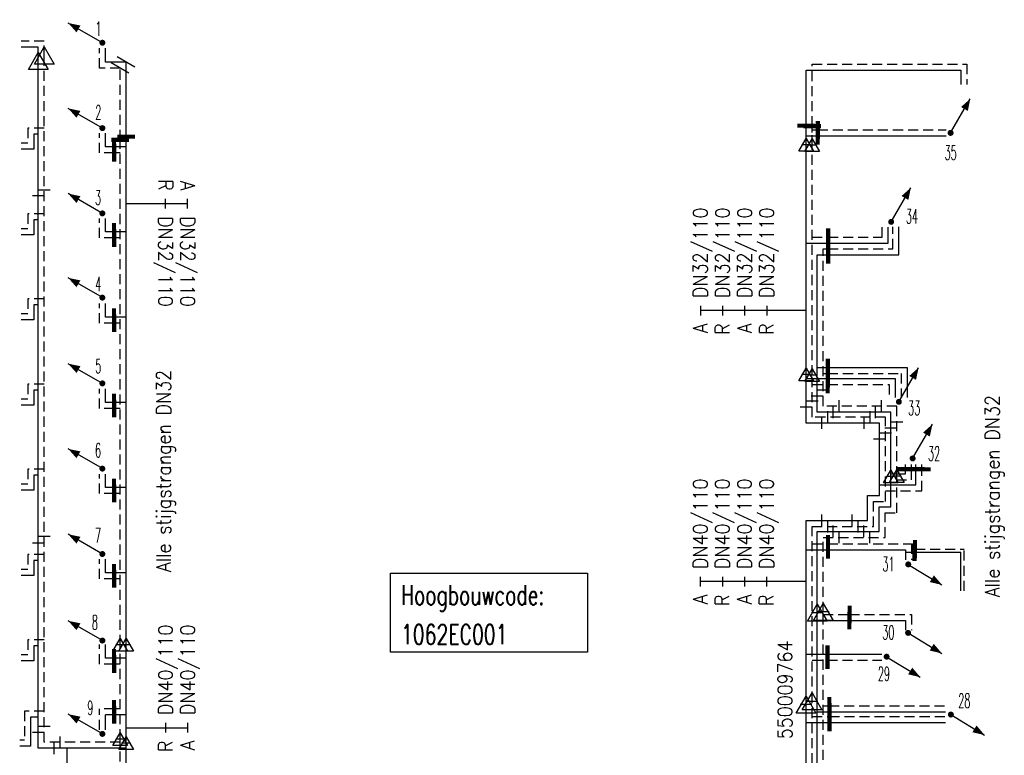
# Model space of a CAD drawing. Header units: millimetres. Extents: x 0 to 118212815, y 0 to 488348790.
# Tile 84 of 143: x 117695595 to 117757986, y 484887964 to 484934581. Entities that reach past the tile are written whole.
import ezdxf
from ezdxf.enums import TextEntityAlignment as Align

# ---------------------------------------------------------------- set-up
doc = ezdxf.new("R2010")
doc.units = ezdxf.units.MM
doc.header["$LTSCALE"] = 200
doc.linetypes.add('HIDDEN2', pattern=[4.7625, 3.175, -1.5875])
for name, color, linetype in [('WW-C-AFSLUITER', 7, 'Continuous'), ('WW-C-hoogbouw', 7, 'Continuous'), ('WW-C-isolatieovergang', 7, 'Continuous'), ('WW-C-mof', 7, 'Continuous'), ('WW-C-stijgstrang', 7, 'Continuous'), ('WW-C-VERLOOP', 7, 'Continuous'), ('WW-I-diam', 7, 'Continuous'), ('WW-I-info', 7, 'Continuous'), ('WW-L-aanvoer', 3, 'Continuous'), ('WW-L-retour', 3, 'HIDDEN2')]:
    doc.layers.add(name, color=color, linetype=linetype)
doc.styles.add('DIN17', font='ROMANS.SHX', dxfattribs={"width": 0.9})

# ---------------------------------------------------------------- blocks, each defined once
blk = doc.blocks.new('LR-VERL')
at = {"color": 0, "linetype": 'ByBlock', "lineweight": -2}
blk.add_lwpolyline([(1.08, 0), (-1.08, -1.25), (-1.08, 1.25)], close=True, dxfattribs=at)
blk = doc.blocks.new('LR-mof')
at = {"color": 0, "linetype": 'ByBlock', "lineweight": -2}
blk.add_line((0, -0.75), (0, 0.75), dxfattribs=at)
blk = doc.blocks.new('LR-styg')
at = {"color": 0, "lineweight": -3}
blk.add_line((0, 0), (2.5, 4.33), dxfattribs=at)
at = {"color": 0, "lineweight": -3, "const_width": 0.375}
blk.add_lwpolyline([(-0.19, 0, 1), (0.19, 0, 1)], format="xyb", close=True, dxfattribs=at)
at = {"color": 0, "lineweight": -3}
blk.add_solid([(2.5, 4.33), (1.32, 3.28), (2.18, 2.78)], dxfattribs=at)
at = {"color": 7, "linetype": 'ByBlock', "lineweight": -2, "style": 'DIN17', "width": 0.5}
blk.add_attdef('*1', text='', height=1.8, dxfattribs=at).set_placement((0, -2.5), align=Align.MIDDLE)
blk = doc.blocks.new('LR-isoov')
at = {"color": 0, "linetype": 'ByBlock', "lineweight": -2}
blk.add_line((0.87, 1.5), (-0.87, -1.5), dxfattribs=at)
blk = doc.blocks.new('LR-hoogb')
at = {"color": 0, "linetype": 'ByBlock', "lineweight": -3}
blk.add_lwpolyline([(-12.5, 5), (12.5, 5), (12.5, -5), (-12.5, -5)], close=True, dxfattribs=at)
at = {"color": 7, "linetype": 'Continuous', "lineweight": -3, "style": 'DIN17', "width": 0.7}
blk.add_text('Hoogbouwcode:', height=2.5, dxfattribs=at).set_placement((-11.15, 1))
at = {"color": 0, "linetype": 'ByBlock', "lineweight": -3, "style": 'DIN17', "width": 0.7}
for tag, p in [('*1', (-11.15, -4)), ('*2', (-11.15, -9))]:
    blk.add_attdef(tag, p, '', height=2.5, dxfattribs=at)
blk = doc.blocks.new('LR-DIAO2')
at = {"color": 0, "lineweight": -3}
blk.add_line((0, 0), (0, -5), dxfattribs=at)
at = {"color": 0, "linetype": 'Continuous', "lineweight": -3}
blk.add_line((0, -5), (0, -7.8), dxfattribs=at)
at = {"color": 0, "lineweight": -3}
for points in [[(0.61, -5), (0, -5), (-0.61, -5)], [(0.61, -7.8), (0, -7.8), (-0.61, -7.8)]]:
    blk.add_lwpolyline(points, dxfattribs=at)
at = {"color": 1, "lineweight": -3, "style": 'DIN17', "width": 0.9}
for tag, p in [('*1', (-1.61, -5)), ('*2', (-1.61, -7.78))]:
    blk.add_attdef(tag, text='', height=1.8, dxfattribs=at).set_placement(p, align=Align.MIDDLE_RIGHT)
for tag, p in [('*11', (1.61, -5)), ('*12', (1.61, -7.8))]:
    blk.add_attdef(tag, text='', height=1.8, dxfattribs=at).set_placement(p, align=Align.MIDDLE_LEFT)
blk = doc.blocks.new('LR-DIAB4')
at = {"color": 0, "linetype": 'Continuous', "lineweight": -3}
for p, q in [((0, 10.6), (0, 13.4)), ((0, 7.8), (0, 10.6)), ((0, 5), (0, 7.8))]:
    blk.add_line(p, q, dxfattribs=at)
at = {"color": 0, "lineweight": -3}
blk.add_line((0, 0), (0, 5), dxfattribs=at)
for points in [[(0.61, 13.4), (0, 13.4), (-0.61, 13.4)], [(0.61, 10.6), (0, 10.6), (-0.61, 10.6)], [(0.61, 7.8), (0, 7.8), (-0.61, 7.8)], [(0.61, 5), (0, 5), (-0.61, 5)]]:
    blk.add_lwpolyline(points, dxfattribs=at)
at = {"color": 1, "lineweight": -3, "style": 'DIN17', "width": 0.9}
for tag, p in [('*1', (-1.61, 13.4)), ('*2', (-1.61, 10.62)), ('*3', (-1.61, 7.82)), ('*4', (-1.61, 5.02))]:
    blk.add_attdef(tag, text='', height=1.8, dxfattribs=at).set_placement(p, align=Align.MIDDLE_RIGHT)
for tag, p in [('*11', (1.61, 13.4)), ('*12', (1.61, 10.6)), ('*13', (1.61, 7.8)), ('*14', (1.61, 5))]:
    blk.add_attdef(tag, text='', height=1.8, dxfattribs=at).set_placement(p, align=Align.MIDDLE_LEFT)
blk = doc.blocks.new('LR-DIAB2')
at = {"color": 0, "linetype": 'Continuous', "lineweight": -3}
blk.add_line((0, 5), (0, 7.8), dxfattribs=at)
at = {"color": 0, "lineweight": -3}
blk.add_line((0, 0), (0, 5), dxfattribs=at)
for points in [[(0.61, 7.8), (0, 7.8), (-0.61, 7.8)], [(0.61, 5), (0, 5), (-0.61, 5)]]:
    blk.add_lwpolyline(points, dxfattribs=at)
at = {"color": 1, "lineweight": -3, "style": 'DIN17', "width": 0.9}
for tag, p in [('*1', (-1.61, 7.8)), ('*2', (-1.61, 5.02))]:
    blk.add_attdef(tag, text='', height=1.8, dxfattribs=at).set_placement(p, align=Align.MIDDLE_RIGHT)
for tag, p in [('*11', (1.61, 7.8)), ('*12', (1.61, 5))]:
    blk.add_attdef(tag, text='', height=1.8, dxfattribs=at).set_placement(p, align=Align.MIDDLE_LEFT)
blk = doc.blocks.new('LR-AFS')
at = {"color": 0, "lineweight": -3, "const_width": 0.7}
blk.add_lwpolyline([(0, -1.5), (0, 1.5)], dxfattribs=at)
at = {"color": 7, "linetype": 'ByBlock', "lineweight": -2, "style": 'DIN17', "width": 0.9}
blk.add_attdef('*1', text='', height=2.5, dxfattribs=at).set_placement((0, 5), align=Align.MIDDLE)
at = {"color": 0, "linetype": 'ByBlock', "lineweight": -2, "style": 'DIN17', "width": 0.3, "flags": 1}
for tag, p in [('*2', (2.5, 1.5)), ('OCODE', (-7.5, -2.5)), ('NCODE', (-2.5, -2.5)), ('BC', (2.5, -2.5)), ('RK', (7.5, -2.5)), ('ST', (-7.5, -5)), ('VCODE', (-2.5, -5)), ('NIVO', (2.5, -5)), ('IMM', (7.5, -5)), ('FABR', (-7.5, -7.5)), ('TYPE', (-2.5, -7.5)), ('OPBOUW', (2.5, -7.5)), ('BEDIEN', (7.5, -7.5)), ('VERTR', (-7.5, -10)), ('OPBLEN', (-2.5, -10)), ('HULPST', (2.5, -10)), ('VERLSP', (7.5, -10)), ('DEKM', (-7.5, -12.5)), ('PDATUM', (-2.5, -12.5)), ('OPM', (2.5, -12.5)), ('BORD', (7.5, -12.5)), ('BORDL', (-7.5, -15)), ('BORDX', (-2.5, -15)), ('BORDY', (2.5, -15)), ('BORDZ', (7.5, -15))]:
    blk.add_attdef(tag, text='', height=1.8, dxfattribs=at).set_placement(p, align=Align.MIDDLE)
blk = doc.blocks.new('LR-hyp')
at = {"color": 7, "linetype": 'ByBlock', "lineweight": -3, "style": 'DIN17', "width": 0.9}
blk.add_attdef('*1', text='', height=1.8, dxfattribs=at).set_placement((0, 0), align=Align.MIDDLE)
at = {"color": 7, "linetype": 'ByBlock', "lineweight": -2, "style": 'DIN17', "width": 0.9, "flags": 1}
blk.add_attdef('*2', text='', height=1.8, dxfattribs=at).set_placement((0, -5), align=Align.MIDDLE)

msp = doc.modelspace()

# ---------------------------------------------------------------- linework, layer by layer
at = {"layer": 'WW-I-diam'}
msp.add_line((117698578, 484888408), (117698578, 484885908), dxfattribs=at)
at = {"layer": 'WW-L-aanvoer'}
for p, q in [((117696771, 484932843), (117695698, 484932843)), ((117696771, 484931967), (117696771, 484932843)), ((117701027, 484931897), (117701027, 484932769)), ((117696771, 484888408), (117696771, 484931967)), ((117702338, 484931897), (117701027, 484931897)), ((117702338, 484927164), (117702338, 484931897)), ((117745428, 484927865), (117745429, 484931385)), ((117745429, 484931385), (117755223, 484931385)), ((117755223, 484931385), (117755223, 484930465)), ((117696771, 484927322), (117696488, 484927322)), ((117696488, 484927322), (117696488, 484926373)), ((117701033, 484926532), (117701033, 484927390)), ((117745428, 484927299), (117745428, 484927865)), ((117745429, 484926649), (117745428, 484927299)), ((117702338, 484894969), (117702338, 484927164)), ((117745429, 484927218), (117746161, 484927218)), ((117745429, 484912093), (117745429, 484926649)), ((117746161, 484927218), (117754309, 484927218)), ((117696488, 484926373), (117695680, 484926373)), ((117701574, 484926532), (117701033, 484926532)), ((117702338, 484926532), (117701574, 484926532)), ((117696771, 484921903), (117696488, 484921903)), ((117696488, 484921903), (117696488, 484920954)), ((117701033, 484921129), (117701033, 484921988)), ((117701574, 484921129), (117701033, 484921129)), ((117702338, 484921129), (117701574, 484921129)), ((117750617, 484920417), (117750617, 484921434)), ((117751307, 484919677), (117751307, 484921444)), ((117696488, 484920954), (117695680, 484920954)), ((117745429, 484920417), (117746808, 484920417)), ((117746808, 484920417), (117750617, 484920417)), ((117746132, 484909713), (117746132, 484919677)), ((117746132, 484919677), (117746820, 484919677)), ((117746820, 484919677), (117751307, 484919677)), ((117696771, 484916520), (117696488, 484916520)), ((117696488, 484916520), (117696488, 484915571)), ((117701033, 484915729), (117701033, 484916588)), ((117696488, 484915571), (117695680, 484915571)), ((117701574, 484915729), (117701033, 484915729)), ((117702338, 484915729), (117701574, 484915729)), ((117746132, 484912537), (117746804, 484912537)), ((117746804, 484912537), (117751825, 484912537)), ((117751825, 484912537), (117751825, 484910646)), ((117745429, 484909019), (117745429, 484912093)), ((117745429, 484911842), (117746800, 484911842)), ((117746800, 484911842), (117751061, 484911842)), ((117751061, 484911842), (117751061, 484910647)), ((117696771, 484911109), (117696488, 484911109)), ((117696488, 484911109), (117696488, 484910160)), ((117701033, 484910329), (117701033, 484911188)), ((117696488, 484910160), (117695680, 484910160)), ((117701574, 484910329), (117701033, 484910329)), ((117702338, 484910329), (117701574, 484910329)), ((117750797, 484909713), (117746132, 484909713)), ((117750797, 484905629), (117750797, 484909713)), ((117750075, 484909019), (117745429, 484909019)), ((117750075, 484904435), (117750075, 484909019)), ((117751723, 484906097), (117751723, 484906392)), ((117751723, 484905801), (117751723, 484906097)), ((117752383, 484906093), (117752383, 484906392)), ((117752383, 484905107), (117752383, 484906093)), ((117696771, 484905708), (117696488, 484905708)), ((117696488, 484905708), (117696488, 484904759)), ((117701033, 484904929), (117701033, 484905788)), ((117750778, 484905801), (117751723, 484905801)), ((117750797, 484903719), (117750797, 484905629)), ((117701574, 484904929), (117701033, 484904929)), ((117702338, 484904929), (117701574, 484904929)), ((117750075, 484905107), (117752383, 484905107)), ((117696488, 484904759), (117695680, 484904759)), ((117749325, 484902844), (117749325, 484904435)), ((117749325, 484904435), (117750075, 484904435)), ((117750053, 484902157), (117750053, 484903719)), ((117750053, 484903719), (117750797, 484903719)), ((117745421, 484891175), (117745421, 484902844)), ((117745421, 484902844), (117749325, 484902844)), ((117746135, 484896997), (117746135, 484902157)), ((117746135, 484902157), (117750053, 484902157)), ((117745421, 484900981), (117746812, 484900981)), ((117746812, 484900981), (117751715, 484900981)), ((117751715, 484900981), (117751715, 484900358)), ((117751715, 484900837), (117752295, 484900837)), ((117752295, 484900837), (117755239, 484900837)), ((117755239, 484898394), (117755239, 484900837)), ((117696771, 484900314), (117696488, 484900314)), ((117696488, 484900314), (117696488, 484899365)), ((117701033, 484899529), (117701033, 484900388)), ((117696488, 484899365), (117695680, 484899365)), ((117701574, 484899529), (117701033, 484899529)), ((117702338, 484899529), (117701574, 484899529)), ((117746135, 484869198), (117746135, 484896997)), ((117746135, 484896509), (117748170, 484896509)), ((117748170, 484896509), (117751715, 484896509)), ((117751715, 484896509), (117751715, 484895886)), ((117696771, 484894909), (117696488, 484894909)), ((117696488, 484894909), (117696488, 484893960)), ((117701033, 484894129), (117701033, 484894988)), ((117702338, 484888738), (117702338, 484894969)), ((117745421, 484894377), (117746778, 484894377)), ((117746778, 484894377), (117750226, 484894377)), ((117696488, 484893960), (117695680, 484893960)), ((117701574, 484894129), (117701033, 484894129)), ((117702338, 484894129), (117701574, 484894129)), ((117745421, 484874279), (117745421, 484891175)), ((117701033, 484889583), (117701033, 484890529)), ((117701583, 484890529), (117701033, 484890529)), ((117702338, 484890529), (117701583, 484890529)), ((117746135, 484890723), (117746906, 484890723)), ((117746906, 484890723), (117754250, 484890723)), ((117696771, 484890385), (117696289, 484890385)), ((117696289, 484890385), (117696289, 484888542)), ((117745421, 484890038), (117746910, 484890038)), ((117746910, 484890038), (117754250, 484890038)), ((117702338, 484879562), (117702338, 484888738)), ((117696289, 484888542), (117695595, 484888542)), ((117702338, 484888408), (117696771, 484888408))]:
    msp.add_line(p, q, dxfattribs=at)
at = {"layer": 'WW-L-retour'}
for p, q in [((117697151, 484933223), (117695698, 484933223)), ((117697151, 484932311), (117697151, 484933223)), ((117697151, 484888788), (117697151, 484932311)), ((117700647, 484931517), (117700647, 484932769)), ((117745808, 484927836), (117745809, 484931765)), ((117745809, 484931765), (117755603, 484931765)), ((117755603, 484931765), (117755603, 484930465)), ((117701958, 484931517), (117700647, 484931517)), ((117701958, 484926969), (117701958, 484931517)), ((117697151, 484927702), (117696108, 484927702)), ((117696108, 484927702), (117696108, 484926753)), ((117700653, 484926152), (117700653, 484927390)), ((117745808, 484927439), (117745808, 484927836)), ((117745809, 484926632), (117745808, 484927439)), ((117745809, 484927598), (117746169, 484927598)), ((117746169, 484927598), (117754309, 484927598)), ((117696108, 484926753), (117695680, 484926753)), ((117701958, 484894963), (117701958, 484926969)), ((117701583, 484926152), (117700653, 484926152)), ((117701958, 484926152), (117701583, 484926152)), ((117745809, 484912053), (117745809, 484926632)), ((117697151, 484922283), (117696108, 484922283)), ((117696108, 484922283), (117696108, 484921334)), ((117700653, 484920749), (117700653, 484921988)), ((117696108, 484921334), (117695680, 484921334)), ((117750237, 484920797), (117750237, 484921434)), ((117750927, 484920057), (117750927, 484921444)), ((117701583, 484920749), (117700653, 484920749)), ((117701958, 484920749), (117701583, 484920749)), ((117745809, 484920797), (117746820, 484920797)), ((117746820, 484920797), (117750237, 484920797)), ((117746512, 484910093), (117746512, 484920057)), ((117746512, 484920057), (117746814, 484920057)), ((117746814, 484920057), (117750927, 484920057)), ((117697151, 484916900), (117696108, 484916900)), ((117696108, 484916900), (117696108, 484915951)), ((117700653, 484915349), (117700653, 484916588)), ((117696108, 484915951), (117695680, 484915951)), ((117701583, 484915349), (117700653, 484915349)), ((117701958, 484915349), (117701583, 484915349)), ((117745809, 484909399), (117745809, 484912053)), ((117746512, 484912157), (117746811, 484912157)), ((117746811, 484912157), (117751445, 484912157)), ((117751445, 484912157), (117751445, 484910646)), ((117697151, 484911489), (117696108, 484911489)), ((117696108, 484911489), (117696108, 484910540)), ((117700653, 484909949), (117700653, 484911188)), ((117745809, 484911462), (117746792, 484911462)), ((117746792, 484911462), (117750681, 484911462)), ((117750681, 484911462), (117750681, 484910647)), ((117696108, 484910540), (117695680, 484910540)), ((117701583, 484909949), (117700653, 484909949)), ((117701958, 484909949), (117701583, 484909949)), ((117751177, 484910093), (117746512, 484910093)), ((117751177, 484905651), (117751177, 484910093)), ((117750455, 484909399), (117745809, 484909399)), ((117750455, 484904055), (117750455, 484909399)), ((117697151, 484906088), (117696108, 484906088)), ((117696108, 484906088), (117696108, 484905139)), ((117752103, 484906104), (117752103, 484906392)), ((117752103, 484905421), (117752103, 484906104)), ((117752763, 484906085), (117752763, 484906392)), ((117752763, 484904727), (117752763, 484906085)), ((117700653, 484904549), (117700653, 484905788)), ((117751177, 484903339), (117751177, 484905651)), ((117696108, 484905139), (117695680, 484905139)), ((117751158, 484905421), (117752103, 484905421)), ((117701583, 484904549), (117700653, 484904549)), ((117701958, 484904549), (117701583, 484904549)), ((117750455, 484904727), (117752763, 484904727)), ((117749705, 484902464), (117749705, 484904055)), ((117749705, 484904055), (117750455, 484904055)), ((117750433, 484901777), (117750433, 484903339)), ((117750433, 484903339), (117751177, 484903339)), ((117745801, 484891377), (117745801, 484902464)), ((117745801, 484902464), (117749705, 484902464)), ((117746515, 484897054), (117746515, 484901777)), ((117746515, 484901777), (117750433, 484901777)), ((117745801, 484901361), (117746808, 484901361)), ((117746808, 484901361), (117752095, 484901361)), ((117752095, 484901361), (117752095, 484900358)), ((117697151, 484900694), (117696108, 484900694)), ((117696108, 484900694), (117696108, 484899745)), ((117752095, 484901037), (117752328, 484901037)), ((117752328, 484901037), (117755439, 484901037)), ((117755439, 484898394), (117755439, 484901037)), ((117700653, 484899149), (117700653, 484900388)), ((117696108, 484899745), (117695680, 484899745)), ((117701583, 484899149), (117700653, 484899149)), ((117701958, 484899149), (117701583, 484899149)), ((117746515, 484869578), (117746515, 484897054)), ((117746515, 484896889), (117748181, 484896889)), ((117748181, 484896889), (117752095, 484896889)), ((117752095, 484896889), (117752095, 484895886)), ((117697151, 484895289), (117696108, 484895289)), ((117696108, 484895289), (117696108, 484894340)), ((117700653, 484893749), (117700653, 484894988)), ((117701958, 484888989), (117701958, 484894963)), ((117696108, 484894340), (117695680, 484894340)), ((117701583, 484893749), (117700653, 484893749)), ((117701958, 484893749), (117701583, 484893749)), ((117745801, 484893997), (117746785, 484893997)), ((117746785, 484893997), (117750226, 484893997)), ((117745801, 484874121), (117745801, 484891377)), ((117746515, 484891103), (117746894, 484891103)), ((117746894, 484891103), (117754250, 484891103)), ((117697151, 484890765), (117695909, 484890765)), ((117695909, 484890765), (117695909, 484888922)), ((117700653, 484889583), (117700653, 484890909)), ((117701574, 484890909), (117700653, 484890909)), ((117701958, 484890909), (117701574, 484890909)), ((117745801, 484890418), (117746906, 484890418)), ((117746906, 484890418), (117754250, 484890418)), ((117695909, 484888922), (117695595, 484888922)), ((117701958, 484888788), (117697151, 484888788)), ((117701958, 484879942), (117701958, 484888989))]:
    msp.add_line(p, q, dxfattribs=at)

# ---------------------------------------------------------------- block references
at = {"layer": 'WW-C-AFSLUITER', "linetype": 'Continuous'}
for p, xscale, yscale, zscale, rotation in [((117745428, 484927865), 375.0000000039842, 375.0000000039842, 375.0000000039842, 89.98530000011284), ((117745808, 484927836), 374.9999999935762, 374.9999999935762, 374.9999999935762, 89.9861000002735), ((117702338, 484927164), 375, 375, 375, 270), ((117701958, 484926969), 375, 375, 375, 90), ((117751723, 484906097), 375, 375, 375, 90), ((117752103, 484906104), 375, 375, 375, 90), ((117752383, 484906093), 375, 375, 375, 90), ((117752763, 484906085), 375, 375, 375, 90)]:
    msp.add_blockref('LR-AFS', p, dxfattribs=dict(at, xscale=xscale, yscale=yscale, zscale=zscale, rotation=rotation))
at = {"layer": 'WW-C-AFSLUITER', "linetype": 'Continuous', "xscale": 375, "yscale": 375, "zscale": 375}
for p in [(117746161, 484927218), (117746169, 484927598), (117701574, 484926532), (117701583, 484926152), (117701574, 484921129), (117701583, 484920749), (117746808, 484920417), (117746820, 484920797), (117746814, 484920057), (117746820, 484919677), (117701574, 484915729), (117701583, 484915349), (117746804, 484912537), (117746800, 484911842), (117746811, 484912157), (117746792, 484911462), (117701574, 484910329), (117701583, 484909949), (117701574, 484904929), (117701583, 484904549), (117746808, 484901361), (117752328, 484901037), (117746812, 484900981), (117752295, 484900837), (117701574, 484899529), (117701583, 484899149), (117748181, 484896889), (117748170, 484896509), (117746778, 484894377), (117701574, 484894129), (117701583, 484893749), (117746785, 484893997), (117746894, 484891103), (117701574, 484890909), (117701583, 484890529), (117746906, 484890723), (117746906, 484890418), (117746910, 484890038)]:
    msp.add_blockref('LR-AFS', p, dxfattribs=at)
at = {"layer": 'WW-C-hoogbouw', "linetype": 'Continuous'}
ref = msp.add_blockref('LR-hoogb', (117725332, 484897000), dxfattribs=dict(at, xscale=500.0000000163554, yscale=500.000000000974, zscale=500, rotation=359.9938531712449))
ref.add_attrib('*1', '1062EC001', (117719757, 484895000), dxfattribs={"layer": '0', "color": 7, "linetype": 'ByBlock', "lineweight": -3, "height": 1250, "rotation": 359.99385, "style": 'DIN17', "width": 0.7})
at = {"layer": 'WW-C-isolatieovergang', "linetype": 'Continuous', "xscale": 375, "yscale": 375, "zscale": 375, "rotation": 270}
for p in [(117701958, 484931517), (117702338, 484931897)]:
    msp.add_blockref('LR-isoov', p, dxfattribs=at)
at = {"layer": 'WW-C-mof', "linetype": 'Continuous'}
for p, xscale, yscale, zscale, rotation in [((117745429, 484926649), 375, 375, 375, 90), ((117697151, 484923768), 500, 500, 500, 90), ((117696771, 484923440), 500, 500, 500, 270), ((117697151, 484901824), 500, 500, 500, 90), ((117696771, 484901431), 500, 500, 500, 270)]:
    msp.add_blockref('LR-mof', p, dxfattribs=dict(at, xscale=xscale, yscale=yscale, zscale=zscale, rotation=rotation))
at = {"layer": 'WW-C-mof'}
for p, xscale, yscale, zscale, rotation in [((117745809, 484926632), 375, 375, 375, 90), ((117745429, 484912093), 375, 375, 375, 90), ((117745808, 484912053), 375, 375, 375, 90), ((117746512, 484911093), 500, 500, 500, 90), ((117746132, 484910713), 500, 500, 500, 90), ((117750177, 484910093), 500, 500, 500, 180), ((117745429, 484910019), 500, 500, 500, 90), ((117745809, 484910399), 500, 500, 500, 90), ((117749797, 484909713), 500, 500, 500, 180), ((117749075, 484909019), 500, 500, 500, 180), ((117749455, 484909399), 500, 500, 500, 180), ((117750797, 484908713), 500, 500, 500, 270), ((117751177, 484909093), 500, 500, 500, 270), ((117750075, 484908019), 500, 500, 500, 270), ((117750455, 484908399), 500, 500, 500, 270), ((117750797, 484905629), 375, 375, 375, 90), ((117751177, 484905651), 375, 375, 375, 90), ((117748325, 484902844), 500, 500, 500, 180), ((117748705, 484902464), 500, 500, 500, 180), ((117749053, 484902157), 500, 500, 500, 180), ((117749433, 484901777), 500, 500, 500, 180), ((117746135, 484896997), 500, 500, 500, 90), ((117746515, 484897054), 500, 500, 500, 90), ((117701958, 484894963), 375, 375, 375, 90), ((117702338, 484894969), 375, 375, 375, 90), ((117745421, 484891175), 500, 500, 500, 90), ((117745801, 484891377), 500, 500, 500, 90), ((117696771, 484889408), 500, 500, 500, 90), ((117697151, 484889788), 500, 500, 500, 90), ((117701958, 484888989), 375, 375, 375, 90), ((117702337, 484888738), 375, 375, 375, 90)]:
    msp.add_blockref('LR-mof', p, dxfattribs=dict(at, xscale=xscale, yscale=yscale, zscale=zscale, rotation=rotation))
at = {"layer": 'WW-C-mof', "xscale": 500, "yscale": 500, "zscale": 500}
for p in [(117747512, 484910093), (117747132, 484909713), (117746429, 484909019), (117746809, 484909399), (117746421, 484902844), (117746801, 484902464), (117747135, 484902157), (117747515, 484901777), (117697771, 484888408), (117698151, 484888788)]:
    msp.add_blockref('LR-mof', p, dxfattribs=at)
at = {"layer": 'WW-C-stijgstrang', "linetype": 'Continuous'}
ref = msp.add_blockref('LR-styg', (117700835, 484933120), dxfattribs=dict(at, xscale=500, yscale=500, zscale=500, rotation=90))
ref.add_attrib('*1', '1', dxfattribs={"layer": '0', "color": 7, "linetype": 'ByBlock', "lineweight": -2, "height": 900, "style": 'DIN17', "width": 0.5}).set_placement((117700587, 484934014), align=Align.MIDDLE)
ref = msp.add_blockref('LR-styg', (117700835, 484927709), dxfattribs=dict(at, xscale=500, yscale=500, zscale=500, rotation=90))
ref.add_attrib('*1', '2', dxfattribs={"layer": '0', "color": 7, "linetype": 'ByBlock', "lineweight": -2, "height": 900, "style": 'DIN17', "width": 0.5}).set_placement((117700572, 484928713), align=Align.MIDDLE)
at = {"layer": 'WW-C-stijgstrang', "linetype": 'Continuous', "xscale": 500, "yscale": 500, "zscale": 500}
msp.add_blockref('LR-styg', (117754582, 484927407), dxfattribs=at).add_auto_attribs({'*1': '35'})
at = {"layer": 'WW-C-stijgstrang', "linetype": 'Continuous'}
ref = msp.add_blockref('LR-styg', (117700835, 484922306), dxfattribs=dict(at, xscale=500, yscale=500, zscale=500, rotation=90))
ref.add_attrib('*1', '3', dxfattribs={"layer": '0', "color": 7, "linetype": 'ByBlock', "lineweight": -2, "height": 900, "style": 'DIN17', "width": 0.5}).set_placement((117700564, 484923300), align=Align.MIDDLE)
ref = msp.add_blockref('LR-styg', (117750815, 484921769), dxfattribs=dict(at, xscale=500, yscale=500, zscale=500))
ref.add_attrib('*1', '34', dxfattribs={"layer": '0', "color": 7, "linetype": 'ByBlock', "lineweight": -2, "height": 900, "style": 'DIN17', "width": 0.5}).set_placement((117752130, 484922118), align=Align.MIDDLE)
ref = msp.add_blockref('LR-styg', (117700835, 484916969), dxfattribs=dict(at, xscale=500, yscale=500, zscale=500, rotation=90))
ref.add_attrib('*1', '4', dxfattribs={"layer": '0', "color": 7, "linetype": 'ByBlock', "lineweight": -2, "height": 900, "style": 'DIN17', "width": 0.5}).set_placement((117700570, 484917831), align=Align.MIDDLE)
ref = msp.add_blockref('LR-styg', (117700835, 484911531), dxfattribs=dict(at, xscale=500, yscale=500, zscale=500, rotation=90))
ref.add_attrib('*1', '5', dxfattribs={"layer": '0', "color": 7, "linetype": 'ByBlock', "lineweight": -2, "height": 900, "style": 'DIN17', "width": 0.5}).set_placement((117700569, 484912627), align=Align.MIDDLE)
ref = msp.add_blockref('LR-styg', (117751303, 484910364), dxfattribs=dict(at, xscale=500, yscale=500, zscale=500))
ref.add_attrib('*1', '33', dxfattribs={"layer": '0', "color": 7, "linetype": 'ByBlock', "lineweight": -2, "height": 900, "style": 'DIN17', "width": 0.5}).set_placement((117752276, 484909968), align=Align.MIDDLE)
ref = msp.add_blockref('LR-styg', (117752178, 484906777), dxfattribs=dict(at, xscale=500, yscale=500, zscale=500))
ref.add_attrib('*1', '32', dxfattribs={"layer": '0', "color": 7, "linetype": 'ByBlock', "lineweight": -2, "height": 900, "style": 'DIN17', "width": 0.5}).set_placement((117753536, 484907083), align=Align.MIDDLE)
ref = msp.add_blockref('LR-styg', (117700835, 484906132), dxfattribs=dict(at, xscale=500, yscale=500, zscale=500, rotation=90))
ref.add_attrib('*1', '6', dxfattribs={"layer": '0', "color": 7, "linetype": 'ByBlock', "lineweight": -2, "height": 900, "style": 'DIN17', "width": 0.5}).set_placement((117700563, 484907292), align=Align.MIDDLE)
ref = msp.add_blockref('LR-styg', (117700835, 484900720), dxfattribs=dict(at, xscale=500, yscale=500, zscale=500, rotation=90))
ref.add_attrib('*1', '7', dxfattribs={"layer": '0', "color": 7, "linetype": 'ByBlock', "lineweight": -2, "height": 900, "style": 'DIN17', "width": 0.5}).set_placement((117700552, 484901900), align=Align.MIDDLE)
ref = msp.add_blockref('LR-styg', (117751898, 484900063), dxfattribs=dict(at, xscale=499.9999999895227, yscale=499.9999999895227, zscale=500, rotation=268.7263732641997))
ref.add_attrib('*1', '31', dxfattribs={"layer": '0', "color": 7, "linetype": 'ByBlock', "lineweight": -2, "height": 900, "style": 'DIN17', "width": 0.5}).set_placement((117750648, 484900090), align=Align.MIDDLE)
ref = msp.add_blockref('LR-styg', (117700835, 484895236), dxfattribs=dict(at, xscale=500, yscale=500, zscale=500, rotation=90))
ref.add_attrib('*1', '8', dxfattribs={"layer": '0', "color": 7, "linetype": 'ByBlock', "lineweight": -2, "height": 900, "style": 'DIN17', "width": 0.5}).set_placement((117700357, 484896391), align=Align.MIDDLE)
ref = msp.add_blockref('LR-styg', (117751890, 484895723), dxfattribs=dict(at, xscale=499.9999999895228, yscale=499.9999999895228, zscale=500, rotation=268.7263732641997))
ref.add_attrib('*1', '30', dxfattribs={"layer": '0', "color": 7, "linetype": 'ByBlock', "lineweight": -2, "height": 900, "style": 'DIN17', "width": 0.5}).set_placement((117750640, 484895750), align=Align.MIDDLE)
ref = msp.add_blockref('LR-styg', (117750527, 484894214), dxfattribs=dict(at, xscale=499.9999999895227, yscale=499.9999999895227, zscale=500, rotation=268.7263732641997))
ref.add_attrib('*1', '29', dxfattribs={"layer": '0', "color": 7, "linetype": 'ByBlock', "lineweight": -2, "height": 900, "style": 'DIN17', "width": 0.5}).set_placement((117750356, 484893125), align=Align.MIDDLE)
ref = msp.add_blockref('LR-styg', (117754600, 484890547), dxfattribs=dict(at, xscale=499.9999999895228, yscale=499.9999999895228, zscale=500, rotation=268.7263732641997))
ref.add_attrib('*1', '28', dxfattribs={"layer": '0', "color": 7, "linetype": 'ByBlock', "lineweight": -2, "height": 900, "style": 'DIN17', "width": 0.5}).set_placement((117755457, 484891431), align=Align.MIDDLE)
ref = msp.add_blockref('LR-styg', (117700835, 484889321), dxfattribs=dict(at, xscale=500, yscale=500, zscale=500, rotation=90))
ref.add_attrib('*1', '9', dxfattribs={"layer": '0', "color": 7, "linetype": 'ByBlock', "lineweight": -2, "height": 900, "style": 'DIN17', "width": 0.5}).set_placement((117700069, 484890976), align=Align.MIDDLE)
at = {"layer": 'WW-C-VERLOOP', "linetype": 'Continuous', "rotation": 90}
for p, xscale, yscale, zscale in [((117696768, 484931967), 500, 500, 500), ((117697151, 484932311), 500, 500, 500), ((117745428, 484926649), 375, 375, 375), ((117745809, 484926632), 375, 375, 375), ((117745429, 484912093), 375, 375, 375), ((117745808, 484912053), 375, 375, 375), ((117751177, 484905651), 375, 375, 375), ((117750797, 484905629), 375, 375, 375), ((117746135, 484896997), 500, 500, 500), ((117746515, 484897054), 500, 500, 500), ((117701958, 484894963), 375, 375, 375), ((117702338, 484894969), 375, 375, 375), ((117745421, 484891175), 500, 500, 500), ((117745801, 484891377), 500, 500, 500), ((117701958, 484888989), 375, 375, 375), ((117702337, 484888738), 375, 375, 375)]:
    msp.add_blockref('LR-VERL', p, dxfattribs=dict(at, xscale=xscale, yscale=yscale, zscale=zscale))
at = {"layer": 'WW-I-diam', "linetype": 'Continuous', "xscale": 500, "yscale": 500, "zscale": 500}
for name, p, rotation, values in [('LR-DIAB2', (117702338, 484922928), 270.0000000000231, {'*1': 'A', '*11': 'DN32/110', '*2': 'R', '*12': 'DN32/110'}), ('LR-DIAB4', (117745429, 484916147), 90, {'*1': 'A', '*11': 'DN32/110', '*2': 'R', '*12': 'DN32/110', '*3': 'A', '*13': 'DN32/110', '*4': 'R', '*14': 'DN32/110'}), ('LR-DIAB4', (117745421, 484898968), 90, {'*1': 'A', '*11': 'DN40/110', '*2': 'R', '*12': 'DN40/110', '*3': 'A', '*13': 'DN40/110', '*4': 'R', '*14': 'DN40/110'}), ('LR-DIAO2', (117702338, 484889714), 90, {'*1': 'R', '*11': 'DN40/110', '*2': 'A', '*12': 'DN40/110'})]:
    msp.add_blockref(name, p, dxfattribs=dict(at, rotation=rotation)).add_auto_attribs(values)
at = {"layer": 'WW-I-info', "linetype": 'Continuous', "xscale": 500, "yscale": 500, "zscale": 500, "rotation": 90}
msp.add_blockref('LR-hyp', (117744090, 484892112), dxfattribs=at).add_auto_attribs({'*1': '550009764'})

# ---------------------------------------------------------------- texts
at = {"layer": 'WW-I-info', "style": 'DIN17', "width": 0.9}
for p in [(117705164, 484899582), (117757679, 484897985)]:
    msp.add_text('Alle stijgstrangen DN32', height=900, rotation=90, dxfattribs=at).set_placement(p)

doc.saveas('drawing.dxf')
